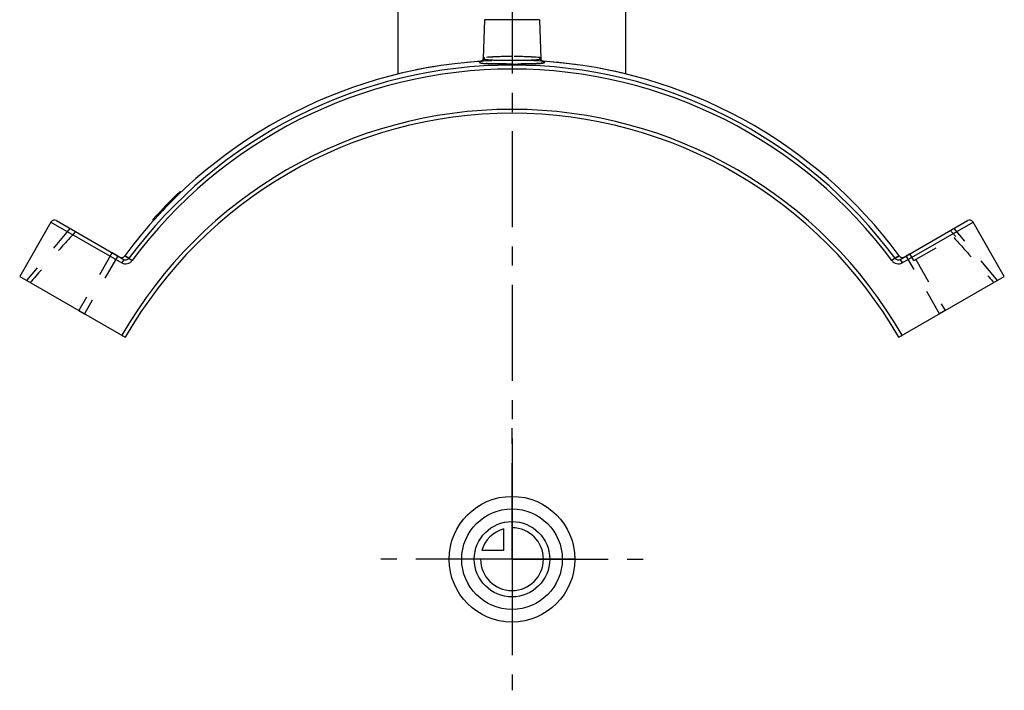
# Model space of a CAD drawing. Header units: millimetres. Extents: x 375 to 625, y 325 to 663.
# Tile 1 of 4: x 375 to 625, y 325 to 496. Entities that reach past the tile are written whole.
import ezdxf

# ---------------------------------------------------------------- set-up
doc = ezdxf.new("R2010")
doc.units = ezdxf.units.MM
doc.header["$LTSCALE"] = 65.185185
doc.linetypes.add('CENTER', pattern=[0.6, 0.375, -0.075, 0.075, -0.075])
doc.linetypes.add('HIDDEN', pattern=[0.2, 0.1, -0.1])
doc.layers.get('0').update_dxf_attribs({"linetype": 'CONTINUOUS'})
for name, color, linetype in [('ACHSEN_S', 7, 'CONTINUOUS'), ('DEFAULT_2', 8, 'HIDDEN'), ('FLAECHEN', 7, 'CONTINUOUS'), ('KONST.EL_MIT_GEO', 7, 'CONTINUOUS'), ('KURVEN', 7, 'CONTINUOUS')]:
    doc.layers.add(name, color=color, linetype=linetype)

msp = doc.modelspace()

# ---------------------------------------------------------------- linework, layer by layer
at = {"color": 7, "linetype": 'Continuous'}
for centre, radius, start, end in [((500, 362.75), 122.5, 93.7207, 143.5912), ((500, 362.75), 122.5, 36.4088, 86.2793), ((400.61, 436.05), 1, 240.1456, 323.5912), ((599.39, 436.05), 1, 216.4088, 299.8544)]:
    msp.add_arc(centre, radius, start, end, dxfattribs=at)
at = {"layer": 'ACHSEN_S', "color": 2, "linetype": 'CENTER'}
msp.add_line((500, 662.75), (500, 337.25), dxfattribs=at)
at = {"layer": 'DEFAULT_2', "color": 8, "linetype": 'HIDDEN'}
for p, q in [((398.2, 436.28), (389.73, 421.54)), ((398.2, 436.28), (399.62, 435.47)), ((399.62, 435.47), (391.15, 420.72)), ((601.3, 435.99), (600.38, 435.47)), ((608.85, 420.72), (600.38, 435.47)), ((602.3, 434.26), (601.3, 435.99)), ((602.3, 434.26), (602.8, 434.55)), ((602.8, 434.55), (610.27, 421.54)), ((389.73, 421.54), (391.15, 420.72)), ((610.27, 421.54), (608.85, 420.72))]:
    msp.add_line(p, q, dxfattribs=at)
at = {"layer": 'FLAECHEN', "color": 8, "linetype": 'HIDDEN'}
for p, q in [((471, 481.77), (471, 502.75)), ((529, 481.77), (529, 502.75))]:
    msp.add_line(p, q, dxfattribs=at)
at = {"layer": 'FLAECHEN', "color": 7, "linetype": 'Continuous'}
for p, q in [((492.97, 495.58), (492.62, 485.72)), ((507.03, 495.58), (507.38, 485.72))]:
    msp.add_line(p, q, dxfattribs=at)
at = {"layer": 'FLAECHEN', "color": 2, "linetype": 'CENTER'}
for q in [(500, 391.62), (466.62, 358.25), (533.38, 358.25), (500, 324.88)]:
    msp.add_line((500, 358.25), q, dxfattribs=at)
at = {"layer": 'KONST.EL_MIT_GEO', "color": 7, "linetype": 'Continuous'}
for p, q in [((471, 481.77), (471, 502.75)), ((529, 481.77), (529, 502.75)), ((507.03, 495.58), (492.97, 495.58)), ((507.38, 485.72), (507.38, 485.72)), ((415.73, 451.66), (415.52, 451.88)), ((414.96, 450.93), (414.76, 451.15)), ((382.64, 444.06), (374.68, 430.18)), ((382.64, 444.06), (400.68, 433.71)), ((384.01, 444.43), (401.18, 434.57)), ((408.75, 444.48), (408.54, 444.7)), ((408.93, 444.68), (408.72, 444.9)), ((598.82, 434.57), (615.99, 444.43)), ((599.32, 433.71), (617.36, 444.06)), ((625.32, 430.18), (617.36, 444.06)), ((401.18, 434.57), (400.68, 433.71)), ((402.49, 434.84), (401.41, 435.46)), ((402.49, 434.84), (403.29, 434.25)), ((597.51, 434.84), (596.71, 434.25)), ((598.59, 435.46), (597.51, 434.84)), ((598.82, 434.57), (599.32, 433.71)), ((374.68, 430.18), (401.56, 414.75)), ((598.44, 414.75), (625.32, 430.18))]:
    msp.add_line(p, q, dxfattribs=at)
at = {"layer": 'KONST.EL_MIT_GEO', "color": 8, "linetype": 'HIDDEN'}
for p, q in [((492.26, 485.03), (492.26, 485.02)), ((492.62, 485.72), (492.62, 485.72)), ((507.76, 485.01), (507.76, 485.01)), ((507.76, 485.01), (507.76, 485.01)), ((415.24, 451.19), (415.03, 451.41)), ((415.25, 451.2), (415.05, 451.42)), ((415.34, 451.29), (415.14, 451.51)), ((412.8, 448.78), (412.59, 449)), ((412.96, 448.95), (412.75, 449.17)), ((412.96, 448.95), (412.76, 449.17)), ((412.98, 448.97), (412.78, 449.19)), ((414.1, 450.08), (413.89, 450.3)), ((414.56, 450.54), (414.36, 450.76)), ((414.57, 450.54), (414.37, 450.76)), ((414.58, 450.56), (414.38, 450.78)), ((414.77, 450.74), (414.57, 450.96)), ((414.91, 450.87), (414.7, 451.09)), ((410.17, 446.04), (409.97, 446.26)), ((410.28, 446.15), (410.07, 446.37)), ((410.3, 446.18), (410.1, 446.4)), ((410.5, 446.39), (410.3, 446.61)), ((410.56, 446.45), (410.35, 446.67)), ((411.32, 447.26), (411.11, 447.48)), ((411.38, 447.33), (411.18, 447.55)), ((411.38, 447.32), (411.18, 447.54)), ((411.43, 447.38), (411.23, 447.6)), ((411.71, 447.67), (411.5, 447.89)), ((412.1, 448.08), (411.9, 448.3)), ((412.24, 448.22), (412.04, 448.44)), ((412.3, 448.28), (412.1, 448.5)), ((409.11, 444.87), (408.9, 445.09)), ((409.13, 444.9), (408.92, 445.12)), ((409.2, 444.98), (409, 445.2)), ((409.51, 445.32), (409.3, 445.54)), ((409.77, 445.6), (409.56, 445.82)), ((409.89, 445.74), (409.69, 445.96)), ((409.93, 445.78), (409.73, 446)), ((387.48, 442.44), (376.41, 429.18)), ((623.59, 429.18), (612.52, 442.44)), ((602.3, 434.26), (612.96, 440.38)), ((401.41, 435.46), (402.49, 434.84)), ((597.51, 434.84), (598.59, 435.46))]:
    msp.add_line(p, q, dxfattribs=at)
for points in [[(492.26, 485.02), (492.25, 485.02), (492.24, 485.01), (492.24, 485.01), (492.24, 485.01), (492.24, 485.01), (492.25, 485.02), (492.27, 485.02), (492.29, 485.03), (492.31, 485.04), (492.32, 485.04)], [(507.68, 485.04), (507.69, 485.04), (507.71, 485.03), (507.73, 485.02), (507.75, 485.02), (507.76, 485.01), (507.76, 485.01)]]:
    msp.add_lwpolyline(points, dxfattribs=at)
at = {"layer": 'KONST.EL_MIT_GEO', "color": 7, "linetype": 'Continuous'}
for points in [[(492.62, 485.72), (492.62, 485.65), (492.61, 485.57), (492.59, 485.5), (492.56, 485.42), (492.54, 485.36), (492.5, 485.29), (492.47, 485.24), (492.43, 485.19), (492.4, 485.14), (492.36, 485.11), (492.33, 485.08), (492.3, 485.06), (492.28, 485.04), (492.26, 485.03), (492.26, 485.02)], [(507.76, 485.01), (507.76, 485.01), (507.75, 485.02), (507.74, 485.03), (507.72, 485.04), (507.7, 485.06), (507.67, 485.08), (507.64, 485.11), (507.6, 485.15), (507.57, 485.19), (507.53, 485.24), (507.5, 485.3), (507.46, 485.36), (507.44, 485.43), (507.41, 485.5), (507.39, 485.57), (507.38, 485.65), (507.38, 485.72)]]:
    msp.add_lwpolyline(points, dxfattribs=at)
for centre, radius, start, end in [((500, 362.75), 121.27, 36.4754, 143.5246), ((500, 362.75), 122.5, 93.6495, 93.7207), ((492.02, 485.9), 0.908, 273.7143, 285.5935), ((507.98, 485.9), 0.908, 254.4009, 266.2858), ((500, 362.75), 122.5, 86.2793, 86.2912), ((500, 362.75), 120.27, 36.4754, 143.5246), ((500, 358.25), 114.5, 29.8544, 150.1456), ((500, 358.25), 113.5, 29.8544, 150.1456), ((500, 362.75), 122.8, 133.4666, 138.1392), ((383.51, 443.56), 1, 60.1456, 150.1456), ((616.49, 443.56), 1, 29.8544, 119.8544)]:
    msp.add_arc(centre, radius, start, end, dxfattribs=at)
at = {"layer": 'KONST.EL_MIT_GEO', "color": 8, "linetype": 'HIDDEN'}
for centre, radius, start, end in [((500, 362.75), 122.5, 86.2912, 103.6939), ((492.02, 485.9), 0.908, 285.5935, 289.3573), ((492.02, 485.91), 0.915, 289.3773, 298.2979), ((500, 390.33), 95.89, 90.002, 94.2157), ((500, 390.39), 95.82, 90.0006, 94.2171), ((500, 390.33), 95.89, 85.7843, 89.998), ((500, 390.39), 95.82, 85.7829, 89.9994), ((507.98, 485.91), 0.916, 241.7024, 250.6219), ((507.98, 485.9), 0.908, 250.6427, 254.4009), ((500, 362.75), 122.5, 76.3061, 86.2793), ((500, 362.75), 122.5, 133.4677, 138.1519), ((177.85, 57), 579.91, 41.38363, 41.58537)]:
    msp.add_arc(centre, radius, start, end, dxfattribs=at)
for points, knots in [([(500, 484.3), (499.36, 484.3), (498.1, 484.31), (496.57, 484.32), (495.43, 484.34), (494.65, 484.36), (493.95, 484.38), (493.34, 484.41), (492.81, 484.45), (492.38, 484.5), (492.06, 484.56), (491.85, 484.61), (491.74, 484.67), (491.7, 484.71), (491.68, 484.76), (491.71, 484.81), (491.76, 484.85), (491.83, 484.9), (491.93, 484.95), (492.01, 484.98), (492.05, 484.99)], [0, 0, 0, 0, 0.218634, 0.425139, 0.520256, 0.608193, 0.687772, 0.757949, 0.817834, 0.866716, 0.904105, 0.929853, 0.938559, 0.94488, 0.949779, 0.955073, 0.962276, 0.972039, 0.984592, 1, 1, 1, 1]), ([(492.95, 485.96), (492.95, 485.76), (492.83, 485.36), (492.5, 485.11), (492.32, 485.04)], [0, 0, 0, 0, 0.506774, 1, 1, 1, 1]), ([(492.95, 485.96), (492.95, 485.78), (492.86, 485.43), (492.6, 485.18), (492.45, 485.1)], [0, 0, 0, 0, 0.506021, 1, 1, 1, 1]), ([(492.95, 485.96), (492.87, 485.92), (492.75, 485.87), (492.62, 485.76), (492.62, 485.72)], [0, 0, 0, 0, 0.658204, 1, 1, 1, 1]), ([(507.95, 484.99), (507.99, 484.98), (508.07, 484.95), (508.17, 484.9), (508.24, 484.85), (508.29, 484.81), (508.32, 484.76), (508.3, 484.71), (508.26, 484.67), (508.15, 484.61), (507.94, 484.56), (507.62, 484.5), (507.19, 484.45), (506.66, 484.41), (506.05, 484.38), (505.35, 484.36), (504.57, 484.34), (503.43, 484.32), (501.9, 484.31), (500.64, 484.3), (500, 484.3)], [0, 0, 0, 0, 0.015408, 0.02796, 0.037723, 0.044927, 0.050221, 0.05512, 0.061442, 0.070147, 0.095895, 0.133283, 0.182164, 0.242049, 0.312225, 0.391803, 0.479739, 0.574855, 0.78136, 1, 1, 1, 1]), ([(507.05, 485.96), (507.05, 485.76), (507.17, 485.36), (507.5, 485.11), (507.68, 485.04)], [0, 0, 0, 0, 0.506778, 1, 1, 1, 1]), ([(507.05, 485.96), (507.13, 485.92), (507.25, 485.87), (507.38, 485.76), (507.38, 485.72)], [0, 0, 0, 0, 0.658202, 1, 1, 1, 1]), ([(388.9, 441.62), (386.93, 439.5), (383.06, 435.19), (379.24, 430.84), (377.34, 428.65)], [0, 0, 0, 0, 0.499998, 1, 1, 1, 1]), ([(612.49, 440.11), (614.21, 438.23), (617.62, 434.42), (620.98, 430.58), (622.66, 428.65)], [0, 0, 0, 0, 0.499999, 1, 1, 1, 1])]:
    msp.add_open_spline(points, degree=3, knots=knots, dxfattribs=at)
at = {"layer": 'KONST.EL_MIT_GEO', "color": 7, "linetype": 'Continuous'}
for points, knots in [([(492.05, 484.99), (492.01, 484.98), (491.93, 484.95), (491.83, 484.9), (491.76, 484.85), (491.71, 484.81), (491.68, 484.76), (491.7, 484.71), (491.74, 484.67), (491.85, 484.61), (492.06, 484.56), (492.38, 484.5), (492.81, 484.45), (493.34, 484.41), (493.95, 484.38), (494.65, 484.36), (495.43, 484.34), (496.57, 484.32), (498.1, 484.31), (499.36, 484.3), (500, 484.3)], [0, 0, 0, 0, 0.015408, 0.02796, 0.037723, 0.044927, 0.050221, 0.05512, 0.061442, 0.070147, 0.095895, 0.133283, 0.182163, 0.242048, 0.312224, 0.391802, 0.479738, 0.574854, 0.781358, 1, 1, 1, 1]), ([(492.62, 485.72), (492.62, 485.65), (492.76, 485.57), (492.95, 485.52), (493.2, 485.47), (493.5, 485.43), (494.04, 485.38), (494.84, 485.33), (495.94, 485.3), (497.21, 485.28), (498.58, 485.27), (499.52, 485.27), (500, 485.27)], [0, 0, 0, 0, 0.025568, 0.050092, 0.083262, 0.12502, 0.175089, 0.298389, 0.448667, 0.620194, 0.806355, 1, 1, 1, 1]), ([(500, 485.27), (500.48, 485.27), (501.42, 485.27), (502.79, 485.28), (504.06, 485.3), (505.16, 485.33), (505.96, 485.38), (506.5, 485.43), (506.8, 485.47), (507.05, 485.52), (507.24, 485.57), (507.38, 485.65), (507.38, 485.72)], [0, 0, 0, 0, 0.193638, 0.379798, 0.551326, 0.701607, 0.824909, 0.874978, 0.916737, 0.949908, 0.974433, 1, 1, 1, 1]), ([(500, 484.3), (500.64, 484.3), (501.9, 484.31), (503.43, 484.32), (504.57, 484.34), (505.35, 484.36), (506.05, 484.38), (506.66, 484.41), (507.19, 484.45), (507.62, 484.5), (507.94, 484.56), (508.15, 484.61), (508.26, 484.67), (508.3, 484.71), (508.32, 484.76), (508.29, 484.81), (508.24, 484.85), (508.17, 484.9), (508.07, 484.95), (507.99, 484.98), (507.95, 484.99)], [0, 0, 0, 0, 0.218633, 0.425139, 0.520256, 0.608193, 0.687772, 0.757949, 0.817834, 0.866716, 0.904105, 0.929853, 0.938559, 0.94488, 0.949779, 0.955073, 0.962276, 0.972039, 0.984592, 1, 1, 1, 1]), ([(400.68, 433.71), (400.89, 433.59), (401.35, 433.42), (402.1, 433.44), (402.78, 433.72), (403.14, 434.05), (403.29, 434.25)], [0, 0, 0, 0, 0.250013, 0.500018, 0.750013, 1, 1, 1, 1]), ([(401.18, 434.57), (401.28, 434.51), (401.51, 434.43), (401.89, 434.44), (402.23, 434.57), (402.41, 434.74), (402.49, 434.84)], [0, 0, 0, 0, 0.249649, 0.499489, 0.749621, 1, 1, 1, 1]), ([(596.71, 434.25), (596.86, 434.05), (597.22, 433.72), (597.9, 433.44), (598.65, 433.42), (599.11, 433.59), (599.32, 433.71)], [0, 0, 0, 0, 0.249987, 0.499982, 0.749987, 1, 1, 1, 1]), ([(597.51, 434.84), (597.59, 434.74), (597.77, 434.57), (598.11, 434.44), (598.49, 434.43), (598.72, 434.51), (598.82, 434.57)], [0, 0, 0, 0, 0.250379, 0.500511, 0.750351, 1, 1, 1, 1])]:
    msp.add_open_spline(points, degree=3, knots=knots, dxfattribs=at)
at = {"layer": 'KURVEN', "color": 40, "linetype": 'Continuous'}
for p, q in [((500, 374.25), (500, 342.25)), ((497.8, 365.94), (497.8, 360.45)), ((497.8, 360.45), (492.31, 360.45)), ((516, 358.25), (484, 358.25))]:
    msp.add_line(p, q, dxfattribs=at)
for radius in [16, 12.8, 9.6]:
    msp.add_circle((500, 358.25), radius, dxfattribs=at)
for start, end in [(180, 90), (105.962, 164.038)]:
    msp.add_arc((500, 358.25), 8, start, end, dxfattribs=at)

doc.saveas('drawing.dxf')
